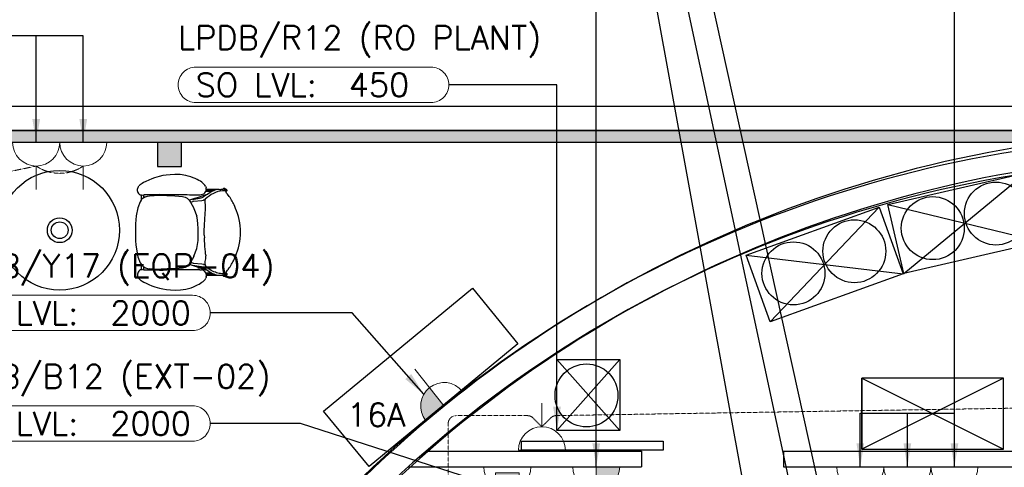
# Model space of a CAD drawing. Header units: millimetres. Extents: x -11575 to 52845, y -36266 to 23021.
# Tile 65 of 184: x 13565 to 19839, y 16005 to 18855. Entities that reach past the tile are written whole.
import ezdxf
from ezdxf.enums import TextEntityAlignment as Align

# ---------------------------------------------------------------- set-up
doc = ezdxf.new("R2010")
doc.units = ezdxf.units.MM
doc.header["$MEASUREMENT"] = 0
doc.linetypes.add('HIDDENX2', pattern=[0.75, 0.5, -0.25])
doc.layers.get('0').update_dxf_attribs({"lineweight": 5})
doc.layers.add('ELEC-SO-LVL-TAG', color=7, linetype='Continuous')
doc.layers.add('GREY SCALE', color=9, linetype='Continuous', true_color=0x808080)
for name, color, linetype, lineweight, true_color in [('GREYSCALE', 9, 'Continuous', 0, 0x808080), ('M-MEP-ELPR-CKT', 7, 'HIDDENX2', 20, 0x960000), ('M-MEP-ELPR-SOCKET', 5, 'Continuous', 20, 0x0000ff)]:
    doc.layers.add(name, color=color, linetype=linetype, lineweight=lineweight, true_color=true_color)
doc.layers.add('M-MEP-ELLG-TEXT', color=7, linetype='Continuous', lineweight=20)
doc.styles.add('Oswald Light', font='txt')
doc.styles.add('ROMANS-100', font='romans.shx')
doc.styles.get("Standard").update_dxf_attribs({"font": 'romans.shx'})
doc.dimstyles.new('MDS-50', dxfattribs={"dimtxt": 100, "dimasz": 100, "dimexe": 50, "dimexo": 50, "dimgap": 25, "dimtad": 1, "dimdec": 0, "dimtxsty": 'Oswald Light', "dimcen": 0, "dimdle": 1.5875, "dimazin": 0, "dimtfac": 1, "dimtdec": 0, "dimtix": 1, "dimtmove": 0, "dimatfit": 0, "dimfxl": 1, "dimfrac": 2, "dimtolj": 1, "dimarcsym": 0})

# ---------------------------------------------------------------- blocks, each defined once
blk = doc.blocks.new('FLOOR PLAN')
at = {"layer": 'GREYSCALE', "lineweight": -2, "ltscale": 0.25}
h = blk.add_hatch(color=0, dxfattribs=at)
h.dxf.hatch_style = 1
h.paths.add_polyline_path([(6935.6, 18149.4), (21163.6, 18149.4), (21163.6, 18073.2), (6935.6, 18073.2)])
h = blk.add_hatch(color=0, dxfattribs=at)
h.dxf.hatch_style = 1
h.paths.add_polyline_path([(14595.5, 18073.2), (14595.5, 17920.8), (14443.1, 17920.8), (14443.1, 18073.2)])
at = {"layer": 'GREYSCALE', "color": 0, "lineweight": -2, "ltscale": 0.2}
blk.add_line((21163.6, 18301.8), (1808.8, 18301.8), dxfattribs=at)
at = {"layer": 'GREYSCALE', "color": 0, "lineweight": -2, "ltscale": 0.25}
for p, q in [((21163.6, 18149.4), (1806, 18149.4)), ((6935.6, 18149.4), (21163.6, 18149.4)), ((8543.7, 18149.4), (21163.6, 18149.4)), ((21163.6, 18073.2), (6935.6, 18073.2)), ((14595.5, 18073.2), (14443.1, 18073.2)), ((14443.1, 18073.2), (14443.1, 17920.8)), ((14595.5, 17920.8), (14595.5, 18073.2)), ((14443.1, 17920.8), (14595.5, 17920.8)), ((15500.5, 16363.2), (16449.6, 17144.6)), ((16449.6, 17144.6), (16740.2, 16791.6)), ((16740.2, 16791.6), (15791.1, 16010.2)), ((19834, 16572.2), (18931.8, 16572.2)), ((18931.8, 16572.2), (18931.8, 16121.2)), ((19834, 16572.2), (18931.8, 16121.2)), ((18931.8, 16121.2), (18931.8, 16572.2)), ((18931.8, 16572.2), (19834, 16121.2)), ((19834, 16121.2), (19834, 16572.2)), ((15791.1, 16010.2), (15500.5, 16363.2)), ((16762.1, 16170.9), (17664.3, 16170.9)), ((16762.1, 16113.2), (16762.1, 16170.9)), ((17664.3, 16170.9), (17664.3, 16113.2)), ((16154.3, 16108.6), (17526.5, 16108.6)), ((17664.3, 16113.2), (16762.1, 16113.2)), ((17526.5, 16108.6), (17526.5, 16008.3)), ((18432.6, 16108.6), (21213.3, 16108.6)), ((18432.6, 16108.6), (18432.6, 16008.3)), ((18931.8, 16121.2), (19834, 16121.2)), ((16040.8, 16008.3), (17526.5, 16008.3)), ((18432.6, 16008.3), (21213.3, 16008.3))]:
    blk.add_line(p, q, dxfattribs=at)
at = {"layer": 'GREYSCALE', "color": 0, "lineweight": -2}
for p, q in [((14369.7, 17824.7), (14354.7, 17817.6)), ((14387.7, 17832.7), (14369.7, 17824.7)), ((14406.7, 17840.7), (14387.7, 17832.7)), ((14424.8, 17847.9), (14406.7, 17840.7)), ((14453.5, 17857.1), (14424.8, 17847.9)), ((14476.4, 17862.1), (14453.5, 17857.1)), ((14498.7, 17865.4), (14476.4, 17862.1)), ((14523.9, 17867.9), (14498.7, 17865.4)), ((14554.3, 17869.6), (14523.9, 17867.9)), ((14588.1, 17868.7), (14554.3, 17869.6)), ((14622.7, 17863.2), (14588.1, 17868.7)), ((14639.4, 17859.1), (14622.7, 17863.2)), ((14655.4, 17854.3), (14639.4, 17859.1)), ((14670.2, 17848.9), (14655.4, 17854.3)), ((14683.8, 17843.2), (14670.2, 17848.9)), ((14696.1, 17837.3), (14683.8, 17843.2)), ((14707, 17831.5), (14696.1, 17837.3)), ((14716.6, 17826), (14707, 17831.5)), ((14725, 17820.4), (14716.6, 17826)), ((14732.4, 17814.5), (14725, 17820.4)), ((19097.7, 17678.2, 59.1), (19976.8, 17880.8, 59.1)), ((19199, 17238.6, 59.1), (19976.8, 17880.8, 59.1)), ((14315.1, 17779.9), (14314.2, 17774.2)), ((14314.2, 17774.2), (14314.4, 17767.9)), ((14314.4, 17767.9), (14315.9, 17760.9)), ((14316.8, 17785), (14315.1, 17779.9)), ((14315.9, 17760.9), (14318.6, 17754.1)), ((14319.1, 17789.5), (14316.8, 17785)), ((14319.1, 17789.5), (14321.7, 17793.3)), ((14321.7, 17793.3), (14324.7, 17796.7)), ((14327.8, 17799.9), (14324.7, 17796.7)), ((14330.9, 17802.7), (14327.8, 17799.9)), ((14333.9, 17805.4), (14330.9, 17802.7)), ((14338, 17808.5), (14333.9, 17805.4)), ((14344.6, 17812.4), (14338, 17808.5)), ((14354.7, 17817.6), (14344.6, 17812.4)), ((14738.9, 17808.2), (14732.4, 17814.5)), ((14738.9, 17808.2), (14744.7, 17801.8)), ((14744.4, 17752.4), (14749.4, 17759.1)), ((14749.5, 17794.7), (14744.7, 17801.8)), ((14749.4, 17759.1), (14750, 17760.5)), ((14749.5, 17794.7), (14752.9, 17787)), ((14750, 17760.5), (14752.6, 17766.8)), ((14788.9, 17760.5), (14750, 17760.5)), ((14752.6, 17766.8), (14752.7, 17767.1)), ((14752.7, 17767.1), (14752.9, 17767.6)), ((14752.7, 17767.1), (14803.7, 17767.2)), ((14752.9, 17787), (14753.2, 17785.2)), ((14752.9, 17767.6), (14753.2, 17768.4)), ((14805, 17767.7), (14752.9, 17767.6)), ((14754.1, 17779.1), (14753.2, 17785.2)), ((14753.2, 17768.4), (14754.1, 17774.2)), ((14754.1, 17778.9), (14754.1, 17779.1)), ((14754.1, 17778.9), (14754.4, 17776.8)), ((14754.1, 17774.2), (14754.4, 17776.8)), ((14830.1, 17774.4), (14754.1, 17774.2)), ((14784.1, 17758.4), (14763.6, 17744.3)), ((14788.9, 17760.5), (14784.1, 17758.4)), ((14803.7, 17767.2), (14788.9, 17760.5)), ((14805, 17767.7), (14803.7, 17767.2)), ((14814.2, 17771.8), (14805, 17767.7)), ((14817.2, 17772.7), (14814.2, 17771.8)), ((14830.1, 17774.4), (14817.2, 17772.7)), ((14832, 17774.6), (14830.1, 17774.4)), ((14835.1, 17774.6), (14832, 17774.6)), ((14835.1, 17774.6), (14846.7, 17774.6)), ((14849.5, 17774.6), (14846.7, 17774.6)), ((14857.3, 17774.4), (14849.5, 17774.6)), ((14857.3, 17774.4), (14857.8, 17774.5)), ((14866, 17775.6), (14857.8, 17774.5)), ((14857.8, 17774.5), (14858.5, 17775.4)), ((14861.1, 17777.6), (14858.5, 17775.4)), ((14863.5, 17779.6), (14861.1, 17777.6)), ((14866.4, 17780.7), (14863.5, 17779.6)), ((14866, 17775.6), (14868.5, 17776.4)), ((14869.5, 17780.7), (14866.4, 17780.7)), ((14868.5, 17776.4), (14871.1, 17776.4)), ((14872.5, 17779.6), (14869.5, 17780.7)), ((14871.1, 17776.4), (14873.6, 17775.6)), ((14872.5, 17779.6), (14877.2, 17778)), ((14873.6, 17775.6), (14875.7, 17774.2)), ((14875, 17765.2), (14874.9, 17765.5)), ((14875, 17765.2), (14875.7, 17765.6)), ((14876.6, 17762.4), (14875, 17765.2)), ((14875.7, 17774.2), (14876.9, 17772.3)), ((14875.9, 17765.9), (14875.7, 17765.6)), ((14877, 17767.6), (14875.9, 17765.9)), ((14878.5, 17759.1), (14876.6, 17762.4)), ((14877.2, 17778), (14881.2, 17775.4)), ((14881.2, 17760.9), (14878.5, 17759.1)), ((14879.6, 17757), (14878.5, 17759.1)), ((14883.4, 17750.9), (14879.6, 17757)), ((14332.1, 17695.8), (14317.2, 17656.2)), ((14318.6, 17754.1), (14322.4, 17747.9)), ((14322.4, 17747.9), (14327.2, 17743.1)), ((14327.2, 17743.1), (14327.5, 17742.8)), ((14327.5, 17742.8), (14333.1, 17740)), ((14339.8, 17706.5), (14332.1, 17695.8)), ((14333.1, 17740), (14339.4, 17738.7)), ((14339.4, 17738.7), (14339.8, 17738.7)), ((14339.8, 17738.7), (14339.8, 17739)), ((14339.8, 17738.7), (14346.1, 17738.4)), ((14339.8, 17738.7), (14339.8, 17706.5)), ((14342.1, 17709.6), (14339.8, 17706.5)), ((14353.4, 17719.8), (14342.1, 17709.6)), ((14346.1, 17738.4), (14355.2, 17738.7)), ((14355.3, 17720.9), (14353.4, 17719.8)), ((14355.2, 17738.7), (14355.2, 17739)), ((14360.3, 17738.8), (14355.2, 17738.7)), ((14355.3, 17720.9), (14355.2, 17738.7)), ((14365.8, 17726.9), (14355.3, 17720.9)), ((14368, 17739.1), (14360.3, 17738.8)), ((14365.8, 17726.9), (14378.8, 17731.5)), ((14376.4, 17739.2), (14368, 17739)), ((14368, 17739), (14368, 17739.1)), ((14385.8, 17739.3), (14376.4, 17739.2)), ((14378.8, 17731.5), (14379, 17731.5)), ((14379, 17731.5), (14392.5, 17734.2)), ((14396.5, 17739.5), (14385.8, 17739.3)), ((14392.5, 17734.2), (14406.6, 17735.3)), ((14408.1, 17739.6), (14396.5, 17739.5)), ((14406.6, 17735.3), (14406.7, 17735.3)), ((14406.7, 17735.3), (14421, 17735.5)), ((14420.1, 17739.9), (14408.1, 17739.6)), ((14432.3, 17740.2), (14420.1, 17739.9)), ((14465.4, 17734.5), (14421, 17735.5)), ((14455.6, 17741.3), (14432.3, 17740.2)), ((14455.6, 17741.3), (14478.2, 17742)), ((14503.3, 17733.9), (14465.4, 17734.5)), ((14478.2, 17742), (14501.2, 17741.8)), ((14501.2, 17741.8), (14526.3, 17741.2)), ((14553.8, 17733.5), (14503.3, 17733.9)), ((14526.2, 17741.3), (14530.2, 17741.2)), ((14526.3, 17741.2), (14530.2, 17741.2)), ((14530.2, 17741.2), (14554.6, 17740.9)), ((14553.8, 17733.5), (14579.4, 17732.3)), ((14554.6, 17740.9), (14585.2, 17740.9)), ((14579.4, 17732.3), (14601.8, 17729.7)), ((14585.2, 17740.9), (14616.3, 17741)), ((14601.8, 17729.7), (14618.7, 17725.1)), ((14616.3, 17741), (14631.7, 17741)), ((14618.7, 17725.1), (14631.8, 17717.9)), ((14631.7, 17741), (14646.8, 17740.8)), ((14631.8, 17717.9), (14642.6, 17707.8)), ((14642.6, 17707.8), (14644.3, 17705.4)), ((14644.3, 17705.4), (14647, 17706.4)), ((14644.3, 17705.4), (14652.6, 17694)), ((14646.8, 17740.8), (14661.5, 17740.6)), ((14685.4, 17719.3), (14647, 17706.4)), ((14652.6, 17694), (14653.6, 17692.1)), ((14653.6, 17692.1), (14669.2, 17697.4)), ((14661.5, 17740.6), (14675.5, 17740.3)), ((14665.9, 17710.7), (14721.6, 17721.1)), ((14668.3, 17698), (14668.5, 17698)), ((14668.5, 17698), (14672, 17698.4)), ((14672.1, 17698.4), (14669.2, 17697.4)), ((14669.2, 17697.4), (14672, 17698.4)), ((14672, 17698.4), (14672.1, 17698.4)), ((14672.1, 17698.4), (14725.4, 17703)), ((14675.5, 17740.3), (14688.7, 17740.2)), ((14685.4, 17719.3), (14752.4, 17741.1)), ((14688.7, 17740.2), (14700.9, 17740.2)), ((14700.9, 17740.2), (14711.9, 17740.6)), ((14711.9, 17740.6), (14721.9, 17741.7)), ((14721.6, 17721.1), (14727.5, 17722.8)), ((14721.9, 17741.7), (14730.5, 17743.7)), ((14725.4, 17703), (14734.8, 17705)), ((14727.1, 17722.6), (14727.5, 17722.8)), ((14727.5, 17722.8), (14736.1, 17727.1)), ((14730.5, 17743.7), (14738, 17747.1)), ((14738.5, 17706.2), (14734.8, 17705)), ((14755.7, 17738.8), (14736.1, 17727.1)), ((14738, 17747.1), (14744.4, 17752.4)), ((14738.5, 17706.2), (14747.2, 17710.2)), ((14745.7, 17696.6), (14745.8, 17705.5)), ((14747, 17687.8), (14745.7, 17696.6)), ((14745.8, 17705.5), (14747.2, 17710.2)), ((14747.2, 17710.2), (14747.5, 17711.5)), ((14752.4, 17741.1), (14763.6, 17744.3)), ((14763.6, 17744.3), (14755.7, 17738.8)), ((14888.2, 17744.3), (14883.4, 17750.9)), ((14893.7, 17737.3), (14888.2, 17744.3)), ((14895.2, 17735.2), (14893.5, 17737.4)), ((14895.2, 17735.2), (14893.7, 17737.3)), ((14899.4, 17729.7), (14895.2, 17735.2)), ((14905, 17721.9), (14899.4, 17729.7)), ((14910, 17714.1), (14905, 17721.9)), ((14914.6, 17706.4), (14910, 17714.1)), ((14918.9, 17698.8), (14914.6, 17706.4)), ((14922.9, 17691.2), (14918.9, 17698.8)), ((14317.2, 17656.2), (14307.9, 17607)), ((14653.6, 17692.1), (14674.1, 17655.2)), ((14674.1, 17655.2), (14674.7, 17653.6)), ((14674.7, 17653.6), (14693.5, 17604.6)), ((14748.7, 17679.1), (14747, 17687.8)), ((14747.8, 17626.3), (14749, 17640.4)), ((14749.6, 17670.7), (14748.7, 17679.1)), ((14749, 17640.4), (14749.7, 17651.9)), ((14749.9, 17661.8), (14749.6, 17670.7)), ((14749.7, 17651.9), (14749.9, 17661.8)), ((14927, 17683.7), (14922.9, 17691.2)), ((14931.3, 17675.5), (14927, 17683.7)), ((14935.9, 17665.7), (14931.3, 17675.5)), ((14941, 17653.6), (14935.9, 17665.7)), ((14946.8, 17638.3), (14941, 17653.6)), ((14952.7, 17620.7), (14946.8, 17638.3)), ((18193.6, 17354.9), (19042.1, 17661.7)), ((18347, 16930.7), (19042.1, 17661.7)), ((19042.1, 17661.7), (19195.5, 17237.5)), ((19199, 17238.6, 59.1), (19097.7, 17678.2, 59.1)), ((19097.7, 17678.2, 59.1), (20078.1, 17441.2, 59.1)), ((14305, 17581), (14303.2, 17554.6)), ((14307.9, 17607), (14305, 17581)), ((14698.4, 17579.7), (14693.5, 17604.6)), ((14700.9, 17554), (14698.4, 17579.7)), ((14742.5, 17556.5), (14743.6, 17574.7)), ((14743.6, 17574.7), (14745, 17592.7)), ((14745, 17592.7), (14746.4, 17610)), ((14746.4, 17610), (14747.8, 17626)), ((14747.8, 17626), (14747.8, 17626.3)), ((14958.4, 17601.6), (14952.7, 17620.7)), ((14963.4, 17581.7), (14958.4, 17601.6)), ((14967.2, 17561.8), (14963.4, 17581.7)), ((14302.3, 17527.8), (14302, 17500.9)), ((14303.2, 17554.6), (14302.3, 17527.8)), ((14701.9, 17527.9), (14700.9, 17554)), ((14701.9, 17501.6), (14701.9, 17527.9)), ((14740.9, 17501.6), (14741.1, 17519.7)), ((14741.1, 17519.7), (14741.7, 17538.3)), ((14741.7, 17538.3), (14742.5, 17556.5)), ((14969.9, 17541.8), (14967.2, 17561.8)), ((14971.4, 17521.9), (14969.9, 17541.8)), ((14972, 17502), (14971.4, 17521.9)), ((14302, 17500.9), (14302.4, 17474)), ((14302.4, 17474), (14303.4, 17447.2)), ((14303.4, 17447.2), (14305.3, 17420.7)), ((14698.6, 17423.4), (14701.1, 17449.1)), ((14701.1, 17449.1), (14701.9, 17475.2)), ((14701.9, 17475.2), (14701.9, 17501.6)), ((14741.2, 17483.5), (14740.9, 17501.6)), ((14741.2, 17483.5), (14741.8, 17465)), ((14742.7, 17446.7), (14741.8, 17465)), ((14743.8, 17428.6), (14742.7, 17446.7)), ((14967.4, 17442.3), (14970, 17462.2)), ((14970, 17462.2), (14971.5, 17482.1)), ((14971.5, 17482.1), (14972, 17502)), ((14305.3, 17420.7), (14308.2, 17394.8)), ((14308.2, 17394.8), (14317.7, 17345.6)), ((14675.3, 17349.5), (14693.8, 17398.5)), ((14693.8, 17398.5), (14698.6, 17423.4)), ((14745.3, 17410.6), (14743.8, 17428.6)), ((14746.8, 17393.3), (14745.3, 17410.6)), ((14748.3, 17377.3), (14746.8, 17393.3)), ((14947.2, 17365.6), (14953.1, 17383.3)), ((14953.1, 17383.3), (14958.8, 17402.4)), ((14958.8, 17402.4), (14963.7, 17422.4)), ((14963.7, 17422.4), (14967.4, 17442.3)), ((20078.1, 17441.2, 59.1), (19199, 17238.6, 59.1)), ((14317.7, 17345.6), (14332.8, 17306.1)), ((14674.7, 17347.8), (14653.7, 17309.8)), ((14675.3, 17349.5), (14674.7, 17347.8)), ((14747.7, 17315.5), (14749.3, 17324.2)), ((14748.3, 17376.9), (14748.3, 17377.3)), ((14749.5, 17362.9), (14748.3, 17376.9)), ((14749.3, 17324.2), (14750.2, 17332.6)), ((14749.5, 17362.9), (14750.2, 17351.4)), ((14750.5, 17341.5), (14750.2, 17351.4)), ((14750.2, 17332.6), (14750.5, 17341.5)), ((14923.6, 17312.7), (14927.7, 17320.2)), ((14927.7, 17320.2), (14931.9, 17328.5)), ((14931.9, 17328.5), (14936.5, 17338.3)), ((14936.5, 17338.3), (14941.5, 17350.4)), ((14941.5, 17350.4), (14947.2, 17365.6)), ((18347, 16930.7), (18193.6, 17354.9)), ((18193.6, 17354.9), (19195.5, 17237.5)), ((14328, 17258.8), (14323.3, 17253.9)), ((14328.3, 17259), (14328, 17258.8)), ((14333.9, 17261.9), (14328.3, 17259)), ((14332.8, 17306.1), (14340.5, 17295.4)), ((14340.2, 17263.2), (14333.9, 17261.9)), ((14340.6, 17263.2), (14340.2, 17263.2)), ((14340.5, 17295.4), (14342.8, 17292.3)), ((14340.6, 17263.2), (14340.5, 17295.4)), ((14346.9, 17263.5), (14340.6, 17263.2)), ((14342.8, 17292.3), (14354.1, 17282.1)), ((14346.9, 17263.5), (14356.1, 17263.3)), ((14354.1, 17282.1), (14356, 17281)), ((14356.1, 17263.3), (14356, 17281)), ((14356, 17281), (14366.6, 17275)), ((14356.1, 17263.3), (14361.2, 17263.1)), ((14361.2, 17263.1), (14368.8, 17262.9)), ((14366.6, 17275), (14379.6, 17270.5)), ((14368.8, 17262.9), (14368.9, 17263)), ((14368.9, 17263), (14377.2, 17262.8)), ((14377.2, 17262.8), (14386.6, 17262.7)), ((14379.8, 17270.5), (14379.6, 17270.5)), ((14379.8, 17270.5), (14393.4, 17267.9)), ((14386.6, 17262.7), (14397.3, 17262.6)), ((14407.4, 17266.8), (14393.4, 17267.9)), ((14397.3, 17262.6), (14408.9, 17262.5)), ((14407.5, 17266.8), (14407.4, 17266.8)), ((14421.9, 17266.7), (14407.5, 17266.8)), ((14408.9, 17262.5), (14421, 17262.3)), ((14421, 17262.3), (14433.1, 17262)), ((14421.9, 17266.7), (14466.2, 17267.8)), ((14433.1, 17262), (14456.4, 17260.9)), ((14456.4, 17260.9), (14479.1, 17260.3)), ((14466.2, 17267.8), (14504.1, 17268.6)), ((14502.1, 17260.7), (14479.1, 17260.3)), ((14527.1, 17261.3), (14502.1, 17260.7)), ((14554.6, 17269.2), (14504.1, 17268.6)), ((14531, 17261.3), (14527.1, 17261.3)), ((14531, 17261.3), (14527.1, 17261.2)), ((14555.4, 17261.7), (14531, 17261.3)), ((14580.2, 17270.4), (14554.6, 17269.2)), ((14586, 17261.8), (14555.4, 17261.7)), ((14602.6, 17273.1), (14580.2, 17270.4)), ((14617.1, 17261.9), (14586, 17261.8)), ((14619.5, 17277.8), (14602.6, 17273.1)), ((14632.6, 17261.9), (14617.1, 17261.9)), ((14632.6, 17285), (14619.5, 17277.8)), ((14643.3, 17295.2), (14632.6, 17285)), ((14647.7, 17262.1), (14632.6, 17261.9)), ((14644.2, 17296.5), (14643.3, 17295.2)), ((14653.2, 17308.9), (14644.2, 17296.5)), ((14644.2, 17296.5), (14647.7, 17295.2)), ((14686.2, 17282.5), (14647.7, 17295.2)), ((14662.3, 17262.4), (14647.7, 17262.1)), ((14653.7, 17309.8), (14653.2, 17308.9)), ((14669.9, 17304.3), (14653.7, 17309.8)), ((14676.4, 17262.7), (14662.3, 17262.4)), ((14722.4, 17280.7), (14666.7, 17290.9)), ((14669, 17303.6), (14669.2, 17303.6)), ((14672.7, 17303.3), (14669.2, 17303.6)), ((14669.9, 17304.3), (14672.8, 17303.3)), ((14672.7, 17303.3), (14669.9, 17304.3)), ((14672.8, 17303.3), (14672.7, 17303.3)), ((14726.1, 17298.8), (14672.8, 17303.3)), ((14689.5, 17262.9), (14676.4, 17262.7)), ((14753.3, 17260.9), (14686.2, 17282.5)), ((14701.7, 17262.9), (14689.5, 17262.9)), ((14712.7, 17262.6), (14701.7, 17262.9)), ((14712.7, 17262.6), (14722.8, 17261.5)), ((14728.3, 17279.1), (14722.4, 17280.7)), ((14731.3, 17259.5), (14722.8, 17261.5)), ((14735.5, 17296.9), (14726.1, 17298.8)), ((14728.3, 17279.1), (14727.9, 17279.3)), ((14736.9, 17274.8), (14728.3, 17279.1)), ((14738.8, 17256.1), (14731.3, 17259.5)), ((14735.5, 17296.9), (14739.3, 17295.8)), ((14736.9, 17274.8), (14756.5, 17263.1)), ((14745.2, 17250.9), (14738.8, 17256.1)), ((14748.3, 17291.5), (14739.3, 17295.8)), ((14746.4, 17306.6), (14747.7, 17315.5)), ((14746.5, 17297.8), (14746.4, 17306.6)), ((14748.3, 17291.5), (14746.5, 17297.8)), ((14748.3, 17291.5), (14748.4, 17291.5)), ((14748.9, 17289.5), (14748.4, 17291.5)), ((14764.4, 17257.7), (14753.3, 17260.9)), ((14756.5, 17263.1), (14764.4, 17257.7)), ((14764.4, 17257.7), (14785, 17243.7)), ((14884.3, 17252.9), (14889.1, 17259.4)), ((14889.1, 17259.4), (14894.5, 17266.5)), ((14894.3, 17266.4), (14896, 17268.6)), ((14894.5, 17266.5), (14896, 17268.6)), ((14896, 17268.6), (14900.2, 17274.1)), ((14900.2, 17274.1), (14905.8, 17282)), ((14905.8, 17282), (14910.8, 17289.7)), ((14910.8, 17289.7), (14915.3, 17297.5)), ((14915.3, 17297.5), (14919.5, 17305.1)), ((14919.5, 17305.1), (14923.6, 17312.7)), ((14315.3, 17233.9), (14315.1, 17227.6)), ((14315.1, 17227.6), (14316, 17221.9)), ((14316.8, 17240.9), (14315.3, 17233.9)), ((14316, 17221.9), (14317.8, 17216.8)), ((14319.5, 17247.8), (14316.8, 17240.9)), ((14320.1, 17212.3), (14317.8, 17216.8)), ((14323.3, 17253.9), (14319.5, 17247.8)), ((14322.8, 17208.5), (14320.1, 17212.3)), ((14325.7, 17205.1), (14322.8, 17208.5)), ((14328.8, 17201.9), (14325.7, 17205.1)), ((14328.8, 17201.9), (14331.9, 17199.1)), ((14331.9, 17199.1), (14334.9, 17196.4)), ((14334.9, 17196.4), (14339.1, 17193.4)), ((14339.1, 17193.4), (14345.6, 17189.5)), ((14733.4, 17188.7), (14740, 17195.1)), ((14740, 17195.1), (14745.7, 17201.5)), ((14750.3, 17244.2), (14745.2, 17250.9)), ((14745.7, 17201.5), (14750.5, 17208.6)), ((14751.4, 17241.5), (14750.3, 17244.2)), ((14753.8, 17216.3), (14750.5, 17208.6)), ((14753.5, 17236.6), (14751.4, 17241.5)), ((14789.8, 17241.5), (14751.4, 17241.5)), ((14754.1, 17234.9), (14753.5, 17236.6)), ((14754.1, 17218.1), (14753.8, 17216.3)), ((14804.6, 17235), (14754.1, 17234.9)), ((14754.1, 17234.9), (14754.1, 17234.9)), ((14754.2, 17234.3), (14754.1, 17234.9)), ((14754.1, 17218.1), (14755.1, 17224.2)), ((14754.2, 17234.3), (14805.9, 17234.4)), ((14755.2, 17227.7), (14754.2, 17234.3)), ((14755.4, 17226.5), (14755.1, 17224.5)), ((14755.1, 17224.5), (14755.1, 17224.2)), ((14755.2, 17227.7), (14831, 17227.9)), ((14755.4, 17226.5), (14755.2, 17227.7)), ((14785, 17243.7), (14789.8, 17241.5)), ((14789.8, 17241.5), (14804.6, 17235)), ((14804.6, 17235), (14805.9, 17234.4)), ((14805.9, 17234.4), (14815.1, 17230.3)), ((14815.1, 17230.3), (14818.2, 17229.5)), ((14818.2, 17229.5), (14831, 17227.9)), ((14831, 17227.9), (14833, 17227.6)), ((14833, 17227.6), (14836, 17227.6)), ((14836, 17227.6), (14847.6, 17227.7)), ((14845.4, 17237.9), (14845.5, 17237.9)), ((14847.6, 17227.7), (14850.4, 17227.7)), ((14850.4, 17227.7), (14858.2, 17227.9)), ((14858.2, 17227.9), (14858.7, 17227.8)), ((14859.4, 17226.9), (14858.7, 17227.8)), ((14869.4, 17225.9), (14858.7, 17227.8)), ((14859.4, 17226.9), (14862, 17224.7)), ((14862, 17224.7), (14864.4, 17222.7)), ((14864.4, 17222.7), (14867.4, 17221.7)), ((14867.4, 17221.7), (14870.5, 17221.7)), ((14872.1, 17225.9), (14869.4, 17225.9)), ((14870.5, 17221.7), (14873.4, 17222.7)), ((14874.6, 17226.7), (14872.1, 17225.9)), ((14878.2, 17224.4), (14873.4, 17222.7)), ((14876.6, 17228.2), (14874.6, 17226.7)), ((14875.4, 17237.6), (14877.5, 17241.3)), ((14876.6, 17236.8), (14875.4, 17237.6)), ((14875.4, 17237.6), (14875.4, 17237.6)), ((14876.6, 17236.8), (14876.8, 17236.5)), ((14878.2, 17230.5), (14876.6, 17228.2)), ((14876.8, 17236.5), (14878.5, 17234)), ((14877.5, 17241.3), (14878.8, 17243.6)), ((14878.2, 17230.5), (14878.5, 17231)), ((14878.8, 17233.5), (14878.5, 17234)), ((14878.8, 17231.5), (14878.5, 17231)), ((14878.8, 17243.6), (14880.5, 17246.7)), ((14878.9, 17233), (14878.8, 17233.5)), ((14878.8, 17231.5), (14878.9, 17232)), ((14879, 17232.5), (14878.9, 17233)), ((14878.9, 17232), (14879, 17232.5)), ((14880.5, 17246.7), (14884.3, 17252.9)), ((19195.5, 17237.5), (18347, 16930.7)), ((14345.6, 17189.5), (14355.8, 17184.3)), ((14355.8, 17184.3), (14370.8, 17177.3)), ((14370.8, 17177.3), (14388.8, 17169.3)), ((14388.8, 17169.3), (14407.9, 17161.4)), ((14407.9, 17161.4), (14426, 17154.3)), ((14426, 17154.3), (14454.7, 17145.2)), ((14454.7, 17145.2), (14477.6, 17140.3)), ((14477.6, 17140.3), (14500, 17137)), ((14500, 17137), (14525.2, 17134.7)), ((14525.2, 17134.7), (14555.6, 17133)), ((14555.6, 17133), (14589.4, 17134.1)), ((14589.4, 17134.1), (14623.9, 17139.6)), ((14623.9, 17139.6), (14640.7, 17143.8)), ((14640.7, 17143.8), (14656.6, 17148.7)), ((14656.6, 17148.7), (14671.4, 17154.1)), ((14671.4, 17154.1), (14684.9, 17159.9)), ((14684.9, 17159.9), (14697.2, 17165.8)), ((14697.2, 17165.8), (14708.2, 17171.6)), ((14708.2, 17171.6), (14717.7, 17177.2)), ((14717.7, 17177.2), (14726.1, 17182.8)), ((14726.1, 17182.8), (14733.4, 17188.7)), ((16988.7, 16691.6), (17389.6, 16691.6)), ((16988.7, 16240.5), (16988.7, 16691.6)), ((16988.7, 16691.6), (17389.6, 16240.5)), ((16988.7, 16240.5), (17389.6, 16691.6)), ((17389.6, 16691.6), (17389.6, 16240.5)), ((17389.6, 16240.5), (16988.7, 16240.5)), ((17389.6, 16240.5), (16988.7, 16240.5))]:
    blk.add_line(p, q, dxfattribs=at)
for points in [[(14877, 17767.6), (14877.2, 17767.9), (14877.3, 17768.1), (14877.5, 17768.3), (14877.6, 17768.5), (14877.7, 17768.6), (14877.7, 17768.7), (14877.8, 17768.8), (14877.8, 17768.9), (14877.8, 17768.9), (14877.9, 17769), (14877.9, 17769.1), (14877.9, 17769.1), (14877.9, 17769.2), (14877.9, 17769.2), (14878, 17769.3), (14878, 17769.4), (14878, 17769.4), (14878, 17769.5), (14878, 17769.6), (14878, 17769.6), (14878, 17769.7), (14878, 17769.8), (14878, 17769.8), (14878, 17769.9), (14878, 17770), (14878, 17770), (14878, 17770.1), (14878, 17770.2), (14878, 17770.2), (14878, 17770.3), (14878, 17770.3), (14878, 17770.4), (14878, 17770.5), (14877.9, 17770.5), (14877.9, 17770.6), (14877.9, 17770.7), (14877.9, 17770.7), (14877.9, 17770.8), (14877.8, 17770.9), (14877.8, 17770.9), (14877.8, 17771), (14877.7, 17771.1), (14877.6, 17771.2), (14877.6, 17771.3), (14877.5, 17771.5), (14877.3, 17771.7), (14877.1, 17772), (14876.9, 17772.3)], [(14881.2, 17775.4), (14882, 17774.2), (14882.7, 17773.1), (14883.3, 17772.1), (14883.7, 17771.2), (14883.9, 17770.4), (14884.1, 17769.6), (14884.2, 17768.9), (14884.2, 17768.2), (14884.2, 17767.4), (14884.1, 17766.7), (14883.9, 17765.9), (14883.7, 17765.1), (14883.3, 17764.2), (14882.7, 17763.2), (14882.1, 17762.1), (14881.2, 17760.9)], [(14878.8, 17243.6), (14879.9, 17242.9), (14880.9, 17242.1), (14881.7, 17241.4), (14882.4, 17240.7), (14883, 17240.1), (14883.5, 17239.5), (14883.9, 17238.9), (14884.2, 17238.3), (14884.5, 17237.8), (14884.7, 17237.2), (14884.9, 17236.7), (14885, 17236.2), (14885.1, 17235.7), (14885.2, 17235.2), (14885.3, 17234.7), (14885.3, 17234.3), (14885.3, 17233.8), (14885.2, 17233.3), (14885.1, 17232.8), (14885, 17232.3), (14884.9, 17231.8), (14884.7, 17231.3), (14884.5, 17230.7), (14884.2, 17230.2), (14883.9, 17229.6), (14883.5, 17229), (14883, 17228.4), (14882.4, 17227.7), (14881.6, 17227), (14880.7, 17226.2), (14879.5, 17225.4), (14878.2, 17224.4)]]:
    blk.add_lwpolyline(points, dxfattribs=at)
at = {"layer": 'GREYSCALE', "color": 0, "lineweight": -2, "ltscale": 25}
blk.add_circle((13819.9, 17514.3), 381.1, dxfattribs=at)
at = {"layer": 'GREYSCALE', "color": 0, "lineweight": -2}
for centre, radius in [((19785.8, 17620.4, 59.1), 200.5), ((19383.4, 17527.6, 59.1), 200.5), ((13819.9, 17514.3), 78.9), ((18883.7, 17380.3), 200.5), ((13819.9, 17514.3), 53.5), ((18495.4, 17239.9), 200.5), ((17176.6, 16462.8), 200.5)]:
    blk.add_circle(centre, radius, dxfattribs=at)
at = {"layer": 'GREYSCALE', "color": 0, "lineweight": -2, "ltscale": 0.25}
for centre, radius, start, end in [((21217.1, 10299.4), 7850.2, 90.38683, 134.7725), ((21222.5, 10287.5), 7709.6, 91.19276, 134.21677)]:
    blk.add_arc(centre, radius, start, end, dxfattribs=at)
at = {"layer": 'GREYSCALE', "color": 0, "lineweight": -2}
for radius, start, end in [(7752.9, 89.85369, 134.67625), (7602.5, 89.37712, 134.60131)]:
    blk.add_arc((21130.7, 10361.1), radius, start, end, dxfattribs=at)
for points, knots in [([(14874.9, 17765.5), (14871.3, 17765.6), (14865.5, 17765.8), (14839.4, 17764.7), (14796.4, 17751.5), (14761.7, 17726), (14746.2, 17710.2), (14745.6, 17709.5)], [0, 0, 0, 0, 0.547886, 0.900137, 3.99791, 7.254861, 7.397388, 7.397388, 7.397388, 7.397388]), ([(14875.4, 17237.6), (14870.2, 17237.4), (14860.2, 17236.9), (14838.5, 17237.9), (14798.4, 17249.6), (14763.8, 17269.5), (14748.9, 17289.5)], [0, 0, 0, 0, 0.799978, 1.535578, 3.324073, 7.205889, 7.205889, 7.205889, 7.205889])]:
    blk.add_open_spline(points, degree=3, knots=knots, dxfattribs=at)
blk = doc.blocks.new('13A SSSO')
at = {"color": 0}
blk.add_lwpolyline([(0, 100), (0, 200)], dxfattribs=at)
blk.add_lwpolyline([(-100, 0), (100, 0, 1), (-100, 0)], format="xyb", dxfattribs=at)
blk = doc.blocks.new('SSSO')
h = blk.add_hatch(color=0)
h.dxf.hatch_style = 1
h.paths.add_polyline_path([(0, 100, 0.414214), (-100, 0), (0, 0)])
at = {"color": 0}
blk.add_lwpolyline([(0, 0), (0, 200)], dxfattribs=at)
blk.add_lwpolyline([(-100, 0), (100, 0, 1), (-100, 0)], format="xyb", dxfattribs=at)
blk.add_attdef('XXA', text='', height=100, dxfattribs=at).set_placement((-250, 150), align=Align.MIDDLE_CENTER)
blk = doc.blocks.new('ELEC-SO-LVL-EQP-TAG')
at = {"color": 0}
blk.add_lwpolyline([(75, 72.5), (1075, 72.5, -0.414214), (1150, -2.5), (1150, -2.5, -0.414214), (1075, -77.5), (75, -77.5, -0.414214), (0, -2.5), (0, -2.5, -0.414214)], format="xyb", close=True, dxfattribs=at)
at = {"color": 0, "insert": (75, -2.5), "char_height": 100, "attachment_point": 4}
blk.add_mtext_dynamic_manual_height_columns('{\\Fromans|c0;SO LVL:}', width=1015.069, gutter_width=1, heights=[0], dxfattribs=at)
at = {"color": 0, "style": 'ROMANS-100'}
for tag, p in [('SO-EQP', (0, 197.5)), ('SO-LVL', (725, -2.5))]:
    blk.add_attdef(tag, text='', height=100, dxfattribs=at).set_placement(p, align=Align.MIDDLE_LEFT)
blk = doc.blocks.new('UFCO')
at = {"color": 0}
blk.add_lwpolyline([(-100, 0), (100, 0, 1), (-100, 0)], format="xyb", dxfattribs=at)
blk.add_lwpolyline([(-50, 50), (50, 50), (50, 25), (-50, 25)], close=True, dxfattribs=at)
blk.add_solid([(-50, 25), (50, 25), (-50, 50), (50, 50)], dxfattribs=at)
blk.add_attdef('XXA', text='', height=100, dxfattribs=at).set_placement((-250, 150), align=Align.MIDDLE_CENTER)

msp = doc.modelspace()

# ---------------------------------------------------------------- linework, layer by layer
at = {"layer": 'M-MEP-ELPR-CKT', "ltscale": 3}
for points in [[(20912, 12507), (20855.9, 12450.9, -0.198912), (20820.6, 12436.2), (20262, 12436.2, -0.414214), (20212, 12486.2), (20212, 16335.7, 0.41896), (20161.2, 16385.7), (16983.4, 16334.3, 0.194711), (16948.9, 16319.6), (16892.5, 16263.2)], [(16892.5, 16263.2), (16836.4, 16319.3, 0.198912), (16801.1, 16333.9), (16345.4, 16333.9, 0.414214), (16295.4, 16283.9), (16295.4, 15876.5, -0.414214), (16245.4, 15826.5), (13763, 15826.5, 0.414214), (13713, 15776.5), (13713, 14357), (13713, 13126.5, -0.414214), (13663, 13076.5), (11225.6, 13076.5, 1)]]:
    msp.add_lwpolyline(points, format="xyb", dxfattribs=at)
for centre, radius, start, end in [((12542, 23002.6), 5203.1, 257.596, 282.51998), ((13819.9, 18141.3), 264.7, 235.4785, 304.5215)]:
    msp.add_arc(centre, radius, start, end, dxfattribs=at)

# ---------------------------------------------------------------- block references
at = {"layer": 'GREY SCALE'}
msp.add_blockref('FLOOR PLAN', (0, 0), dxfattribs=at)
at = {"layer": 'M-MEP-ELLG-TEXT'}
ref = msp.add_blockref('ELEC-SO-LVL-EQP-TAG', (14574.4, 18443.7), dxfattribs=dict(at, xscale=1.5, yscale=1.5, zscale=1.5))
ref.add_attrib('SO-EQP', 'LPDB/R12 (RO PLANT)', dxfattribs={"layer": 'ELEC-SO-LVL-TAG', "height": 150, "style": 'ROMANS-100'}).set_placement((14574.4, 18739.9), align=Align.MIDDLE_LEFT)
ref.add_attrib('SO-LVL', '450', dxfattribs={"layer": 'ELEC-SO-LVL-TAG', "height": 150, "style": 'ROMANS-100'}).set_placement((15661.9, 18439.9), align=Align.MIDDLE_LEFT)
ref = msp.add_blockref('ELEC-SO-LVL-EQP-TAG', (13054.5, 16991.5), dxfattribs=dict(at, xscale=1.5, yscale=1.5, zscale=1.5))
ref.add_attrib('SO-EQP', 'LPDB/Y17 (EQP-04)', dxfattribs={"layer": 'ELEC-SO-LVL-TAG', "height": 150, "style": 'ROMANS-100'}).set_placement((13054.4, 17287.7), align=Align.MIDDLE_LEFT)
ref.add_attrib('SO-LVL', '2000', dxfattribs={"layer": 'ELEC-SO-LVL-TAG', "height": 150, "style": 'ROMANS-100'}).set_placement((14141.9, 16987.7), align=Align.MIDDLE_LEFT)
ref = msp.add_blockref('ELEC-SO-LVL-EQP-TAG', (13054.4, 16287.7), dxfattribs=dict(at, xscale=1.5, yscale=1.5, zscale=1.5))
ref.add_attrib('SO-EQP', 'LPDB/B12 (EXT-02)', dxfattribs={"layer": 'ELEC-SO-LVL-TAG', "height": 150, "style": 'ROMANS-100'}).set_placement((13054.4, 16583.9), align=Align.MIDDLE_LEFT)
ref.add_attrib('SO-LVL', '2000', dxfattribs={"layer": 'ELEC-SO-LVL-TAG', "height": 150, "style": 'ROMANS-100'}).set_placement((14141.9, 16283.9), align=Align.MIDDLE_LEFT)
at = {"layer": 'M-MEP-ELPR-SOCKET', "color": 1, "true_color": 0xff0000, "xscale": -1.5, "yscale": 1.5, "zscale": 1.5, "rotation": 180}
for p in [(13669.9, 18073.2), (13969.9, 18073.2)]:
    msp.add_blockref('13A SSSO', p, dxfattribs=at)
at = {"layer": 'M-MEP-ELPR-SOCKET'}
ref = msp.add_blockref('SSSO', (16269.9, 16395.1), dxfattribs=dict(at, xscale=1.5, yscale=1.5, zscale=1.5, rotation=38.3528227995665))
ref.add_attrib('XXA', '16A', dxfattribs={"layer": '0', "color": 0, "height": 150}).set_placement((15836.2, 16338.9), align=Align.MIDDLE_CENTER)
at = {"layer": 'M-MEP-ELPR-SOCKET', "xscale": -1.5, "yscale": 1.5, "zscale": 1.5}
msp.add_blockref('13A SSSO', (16892.5, 16113.2), dxfattribs=at)
at = {"layer": 'M-MEP-ELPR-SOCKET'}
ref = msp.add_blockref('UFCO', (16672.3, 16008.3), dxfattribs=dict(at, xscale=1.5, yscale=1.5, zscale=1.5, rotation=180))
ref.add_attrib('XXA', '20A', dxfattribs={"layer": '0', "color": 0, "height": 150}).set_placement((16704.2, 15707.8), align=Align.MIDDLE_CENTER)
at = {"layer": 'M-MEP-ELPR-SOCKET', "color": 6, "true_color": 0xff00ff}
ref = msp.add_blockref('SSSO', (17239, 16008.3), dxfattribs=dict(at, xscale=1.5, yscale=1.5, zscale=1.5, rotation=180))
ref.add_attrib('XXA', '16A', dxfattribs={"layer": '0', "color": 0, "height": 150}).set_placement((17214.6, 15528.6, 753.1), align=Align.MIDDLE_CENTER)
at = {"layer": 'M-MEP-ELPR-SOCKET', "xscale": 1.5, "yscale": 1.5, "zscale": 1.5, "rotation": 180}
for p in [(18921.5, 16008.3), (19221.5, 16008.3), (19521.5, 16008.3)]:
    msp.add_blockref('13A SSSO', p, dxfattribs=at)

# ---------------------------------------------------------------- leaders
at = {"layer": 'M-MEP-ELLG-TEXT'}
for points in [[(19521.5, 16008.3), (19521.5, 21853.2), (16299.5, 21853.2)], [(18831.3, 15104), (17477.2, 21234.2), (16319.3, 21234.2)], [(18733.3, 14685.5), (17477.2, 20538), (16319.4, 20538)], [(18615, 13508.8), (17457.2, 19839.9), (16299.4, 19839.9)], [(17239, 16008.3), (17239, 19143.7), (16299.4, 19143.7)], [(13969.9, 18073.2), (13969.9, 18751.5), (2953.7, 18751.5)], [(13669.9, 18073.2), (13669.9, 18751.5)], [(16988.7, 16240.5), (16988.7, 18439.9), (16299.4, 18439.9)], [(16140, 16470.2), (15684.5, 16987.6), (14779.4, 16987.7)], [(18921.5, 16008.3), (18921.5, 16349), (19521.5, 16349)], [(19221.5, 16008.3), (19221.5, 16349)], [(16583.6, 15887.4), (15353.5, 16283.8), (14779.4, 16283.9)]]:
    msp.add_leader(points, dimstyle='MDS-50', override={"dimasz": 150, "dimtad": 0}, dxfattribs=at)

doc.saveas('drawing.dxf')
